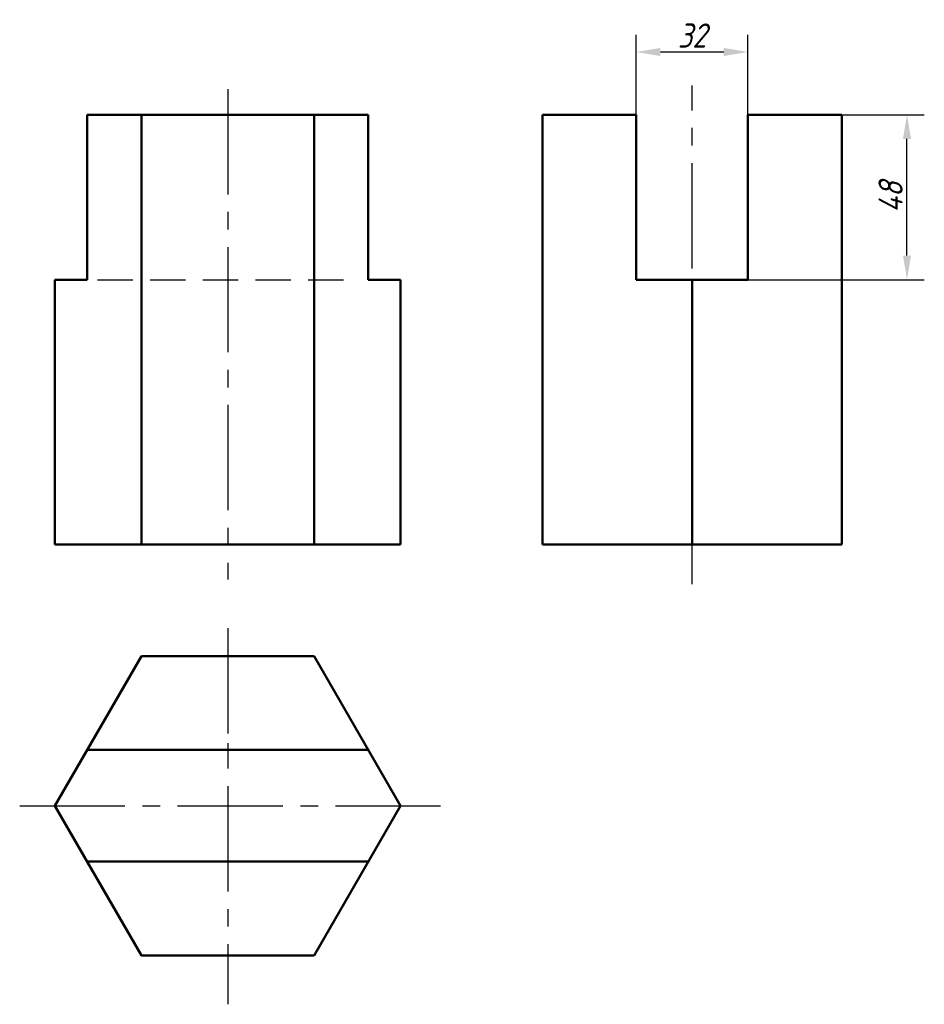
# Model space of a CAD drawing. Header units: millimetres. Extents: x 206 to 337, y 155 to 297.
import ezdxf

# ---------------------------------------------------------------- set-up
doc = ezdxf.new("R2010")
doc.units = ezdxf.units.MM
doc.header["$LTSCALE"] = 0.8
doc.linetypes.add('CENTER2', pattern=[28.575, 19.05, -3.175, 3.175, -3.175])
doc.linetypes.add('DASHED2', pattern=[9.525, 6.35, -3.175])
for name, color, linetype in [('尺寸文字层', 7, 'Continuous'), ('点画线层', 3, 'CENTER2'), ('虚线层', 2, 'DASHED2')]:
    doc.layers.add(name, color=color, linetype=linetype)
doc.layers.add('粗实线层', color=7, linetype='Continuous', lineweight=50)
doc.styles.add('工程斜体', font='gbeitc.shx', dxfattribs={"bigfont": 'gbcbig.shx'})
doc.dimstyles.new('gb-35', dxfattribs={"dimtxt": 3.5, "dimasz": 3.5, "dimexe": 2.5, "dimexo": 0, "dimtad": 1, "dimtxsty": '工程斜体', "dimcen": 0, "dimadec": 0, "dimazin": 0, "dimtfac": 1, "dimtmove": 0, "dimatfit": 3, "dimfxl": 0, "dimarcsym": 0})

# ---------------------------------------------------------------- blocks, each defined once
blk = doc.blocks.new('*D2')
at = {"layer": 'Defpoints', "color": 0}
for p in [(311.69, 292.63), (295.52, 283.55), (311.69, 283.55)]:
    blk.add_point(p, dxfattribs=at)
at = {"layer": '尺寸文字层', "color": 0, "lineweight": -2}
for p, q in [((295.52, 283.55), (295.52, 295.13)), ((311.69, 283.55), (311.69, 295.13)), ((299.02, 292.63), (308.19, 292.63))]:
    blk.add_line(p, q, dxfattribs=at)
at = {"layer": '尺寸文字层', "color": 0}
for points in [[(299.02, 293.22), (299.02, 292.05), (295.52, 292.63)], [(308.19, 293.22), (308.19, 292.05), (311.69, 292.63)]]:
    blk.add_solid(points, dxfattribs=at)
at = {"layer": '尺寸文字层', "color": 0, "insert": (303.6, 295.01), "char_height": 3.5, "attachment_point": 5, "style": '工程斜体'}
blk.add_mtext('32', dxfattribs=at)
blk = doc.blocks.new('*D3')
at = {"layer": 'Defpoints', "color": 0}
for p in [(311.69, 283.55), (334.7, 283.55), (311.69, 259.68)]:
    blk.add_point(p, dxfattribs=at)
at = {"layer": '尺寸文字层', "color": 0, "lineweight": -2}
for p, q in [((311.69, 283.55), (337.2, 283.55)), ((334.7, 263.18), (334.7, 280.05)), ((311.69, 259.68), (337.2, 259.68))]:
    blk.add_line(p, q, dxfattribs=at)
at = {"layer": '尺寸文字层', "color": 0}
for points in [[(334.12, 280.05), (335.29, 280.05), (334.7, 283.55)], [(334.12, 263.18), (335.29, 263.18), (334.7, 259.68)]]:
    blk.add_solid(points, dxfattribs=at)
at = {"layer": '尺寸文字层', "color": 0, "insert": (332.33, 271.62), "char_height": 3.5, "attachment_point": 5, "rotation": 90, "style": '工程斜体'}
blk.add_mtext('48', dxfattribs=at)
blk = doc.blocks.new('fg')
at = {"layer": '点画线层', "color": 7}
for p, q in [((-34.624, 67.072), (-34.624, -3.914)), ((32.559, -4.597), (32.559, 67.603)), ((-34.624, -10.951), (-34.624, -65.373)), ((-64.734, -36.641), (-3.838, -36.641))]:
    blk.add_line(p, q, dxfattribs=at)
at = {"layer": '点画线层'}
blk.add_line((-34.624, -27.576), (-34.624, -28.928), dxfattribs=at)
at = {"layer": '粗实线层'}
for p, q in [((-54.957, 63.354), (-14.291, 63.354)), ((-54.957, 39.483), (-54.957, 63.354)), ((-47.124, 1.157), (-47.124, 63.354)), ((-22.124, 1.157), (-22.124, 63.354)), ((-14.291, 39.483), (-14.291, 63.354)), ((10.908, 63.354), (24.475, 63.354)), ((10.908, 1.157), (10.908, 63.354)), ((24.475, 63.354), (24.475, 39.483)), ((40.643, 63.354), (54.209, 63.354)), ((40.643, 63.354), (40.643, 39.483)), ((54.209, 1.157), (54.209, 63.354)), ((-59.624, 1.157), (-59.624, 39.483)), ((-54.957, 39.483), (-59.624, 39.483)), ((-9.624, 39.483), (-14.291, 39.483)), ((-9.624, 1.157), (-9.624, 39.483)), ((24.475, 39.483), (32.559, 39.483)), ((40.643, 39.483), (32.559, 39.483)), ((-59.624, 1.157), (-9.624, 1.157)), ((10.908, 1.157), (54.209, 1.157)), ((-14.291, -28.557), (-54.957, -28.557)), ((-14.291, -44.724), (-54.957, -44.724))]:
    blk.add_line(p, q, dxfattribs=at)
blk.add_lwpolyline([(-47.124, -14.99), (-59.624, -36.641), (-47.124, -58.291), (-22.124, -58.291), (-9.624, -36.641), (-22.124, -14.99)], close=True, dxfattribs=at)
at = {"layer": '虚线层', "color": 7}
blk.add_line((-53.454, 39.483), (-15.86, 39.483), dxfattribs=at)
at = {"layer": '尺寸文字层'}
dim = blk.add_linear_dim(base=(40.643, 72.433), p1=(24.475, 63.354), p2=(40.643, 63.354), text='32', dimstyle='gb-35', dxfattribs=at)
dim.commit()
dim.dimension.update_dxf_attribs({"geometry": '*D2', "text_midpoint": (32.559, 74.808), "insert": (-271.044, -220.2)})
dim = blk.add_linear_dim(base=(63.661, 63.354), p1=(40.643, 39.483), p2=(40.643, 63.354), angle=90, text='48', dimstyle='gb-35', dxfattribs=at)
dim.commit()
dim.dimension.update_dxf_attribs({"geometry": '*D3', "text_midpoint": (61.286, 51.418), "insert": (-271.044, -220.2)})

msp = doc.modelspace()

# ---------------------------------------------------------------- linework, layer by layer
at = {"layer": '粗实线层'}
msp.add_line((303.6, 259.68), (303.6, 221.36), dxfattribs=at)

# ---------------------------------------------------------------- block references
at = {"layer": '尺寸文字层'}
msp.add_blockref('fg', (271.04, 220.2), dxfattribs=at)

doc.saveas('drawing.dxf')
